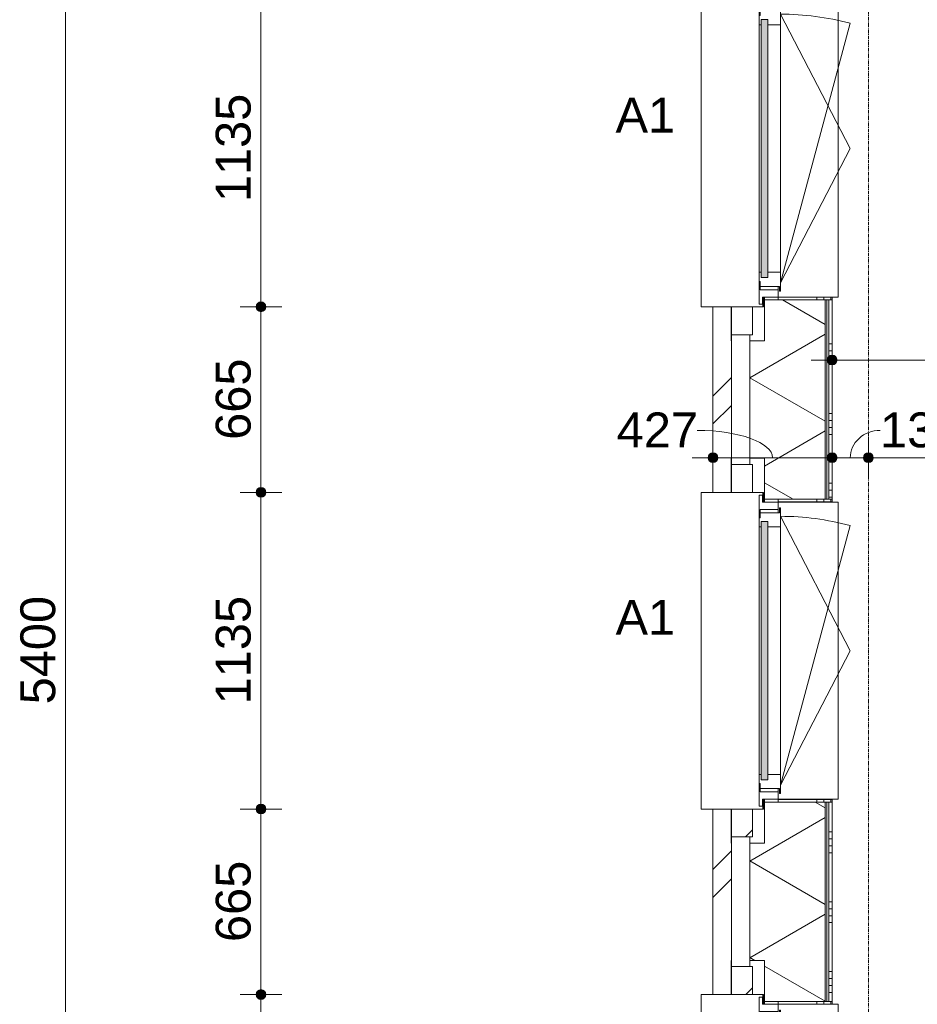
# Model space of a CAD drawing. Header units: millimetres. Extents: x 23061 to 67652, y 24168 to 59318.
# Tile 3 of 35: x 25835 to 29051, y 33832 to 37362. Entities that reach past the tile are written whole.
import ezdxf

# ---------------------------------------------------------------- set-up
doc = ezdxf.new("R2010")
doc.units = ezdxf.units.MM
doc.linetypes.add('stramien', pattern=[22.225, 12.7, -3.175, 3.175, -3.175])
doc.layers.add('00_Algemeen', color=7, linetype='Continuous', lineweight=9, true_color=0x00a600)
for name, color, linetype, lineweight in [('00_Algemeen-50', 7, 'Continuous', 9), ('05_Bouwplaatsvoorzieningen', 7, 'Continuous', 9), ('22_Metselwerk', 7, 'Continuous', 18), ('30_Kozijnen-ramen-deuren', 7, 'Continuous', 9)]:
    doc.layers.add(name, color=color, linetype=linetype, lineweight=lineweight)
doc.styles.add('Arial_1', font='arial.ttf', dxfattribs={"height": 125})
doc.dimstyles.new('00_AEE_maatvoering_2_5mm', dxfattribs={"dimscale": 304.8, "dimtxt": 127.532425, "dimasz": 0.459318, "dimexe": 0.246063, "dimexo": 0.0625, "dimgap": 0, "dimtad": 1, "dimdec": 0, "dimzin": 0, "dimdsep": 46, "dimtxsty": 'Arial_1', "dimblk1": 'DOTSMALL', "dimblk2": 'DOTSMALL', "dimsah": 1, "dimcen": 0.09, "dimdle": 0.246063, "dimazin": 0, "dimtfac": 1, "dimtdec": 4, "dimtix": 1, "dimtmove": 0, "dimatfit": 3, "dimfxl": 0.246063, "dimfxlon": 1, "dimtvp": 1, "dimtolj": 1, "dimtzin": 0, "dimarcsym": 2})
doc.dimstyles.new('00_AEE_maatvoering_2_5mm_1', dxfattribs={"dimscale": 304.8, "dimtxt": 127.532425, "dimasz": 0.459318, "dimexe": 0.246063, "dimexo": 0.0625, "dimgap": 0, "dimtad": 1, "dimdec": 0, "dimzin": 0, "dimdsep": 46, "dimtxsty": 'Arial_1', "dimblk1": 'DOTSMALL', "dimblk2": 'DOTSMALL', "dimsah": 1, "dimcen": 0.09, "dimdle": 0.246063, "dimazin": 0, "dimtfac": 1, "dimtdec": 4, "dimtix": 1, "dimtmove": 1, "dimatfit": 3, "dimfxl": 0.246063, "dimfxlon": 1, "dimtvp": 1, "dimtolj": 1, "dimtzin": 0, "dimarcsym": 2})
pattern_1 = [(45, (29076.22, -2e-13), (-282.8427, 282.8427), []), (45, (29176.22, -3e-13), (-282.8427, 282.8427), [])]

# ---------------------------------------------------------------- blocks, each defined once
blk = doc.blocks.new('31_AEE_kozijnen_KA1_CS77 - AEE_CS 77_Raam merk A1-6832846-02 tweede verdieping - A')
at = {"layer": '30_Kozijnen-ramen-deuren', "true_color": 0xcccccc}
blk.add_hatch(color=254, dxfattribs=at).paths.add_polyline_path([(-462.5, -207.3), (-462.5, -231.3), (462.5, -231.3), (462.5, -207.3), (-443.9, -207.3)])
at = {"layer": '30_Kozijnen-ramen-deuren'}
for p, q in [((-481.5, -199.5), (-557.5, -199.5)), ((-557.5, -199.5), (-557.5, -212.3)), ((-506.5, -203.3), (-481.5, -203.3)), ((-506.5, -267.5), (-506.5, -203.3)), ((-494.5, -203.8), (-494.5, -272.5)), ((-476.5, -203.8), (-494.5, -203.8)), ((-481.5, -199.5), (-476.5, -199.5)), ((-481.5, -203.3), (-481.5, -199.5)), ((-476.5, -203.3), (-481.5, -203.3)), ((-443.5, -199.5), (-476.5, -199.5)), ((-476.5, -199.5), (-476.5, -203.8)), ((-462.5, -231.3), (-462.5, -207.3)), ((-462.5, -231.3), (-462.5, -207.3)), ((-462.5, -207.3), (462.5, -207.3)), ((443.5, -199.5), (-443.5, -199.5)), ((-443.5, -207.3), (-443.5, -199.5)), ((443.5, -199.5), (443.5, -207.3)), ((476.5, -199.5), (443.5, -199.5)), ((462.5, -207.3), (462.5, -231.3)), ((462.5, -231.3), (462.5, -207.3)), ((476.5, -199.5), (481.5, -199.5)), ((476.5, -203.8), (476.5, -199.5)), ((481.5, -203.3), (476.5, -203.3)), ((494.5, -203.8), (476.5, -203.8)), ((481.5, -199.5), (481.5, -203.3)), ((557.5, -199.5), (481.5, -199.5)), ((481.5, -203.3), (506.5, -203.3)), ((494.5, -272.5), (494.5, -203.8)), ((506.5, -203.3), (506.5, -267.5)), ((557.5, -212.3), (557.5, -199.5)), ((-557.5, -212.3), (-532.5, -212.3)), ((-532.5, -212.3), (-532.5, -267.5)), ((462.5, -231.3), (-462.5, -231.3)), ((-443.5, -276.5), (-443.5, -231.3)), ((443.5, -231.3), (443.5, -276.5)), ((532.5, -267.5), (532.5, -212.3)), ((532.5, -212.3), (557.5, -212.3)), ((-532.5, -267.5), (-506.5, -267.5)), ((-494.5, -272.5), (-511.5, -272.5)), ((-511.5, -272.5), (-511.5, -276.5)), ((-511.5, -276.5), (-443.5, -276.5)), ((-494.5, -267.5), (-506.5, -267.5)), ((-481.5, -276.5), (0, -525.7)), ((-481.5, -276.5), (448.7, -525.7)), ((443.5, -276.5), (-443.5, -276.5)), ((0, -525.7), (481.5, -276.5)), ((443.5, -276.5), (511.5, -276.5)), ((506.5, -267.5), (494.5, -267.5)), ((511.5, -272.5), (494.5, -272.5)), ((506.5, -267.5), (532.5, -267.5)), ((511.5, -276.5), (511.5, -272.5))]:
    blk.add_line(p, q, dxfattribs=at)
blk.add_arc((-481.5, -276.5), 963, 345, 360, dxfattribs=at)
blk = doc.blocks.new('31_AEE_DAI_Dagkant_Interieur - Zonder Onderkant-V14-02 tweede verdieping - A')
at = {"layer": '05_Bouwplaatsvoorzieningen'}
h = blk.add_hatch(dxfattribs=at)
h.set_pattern_fill('FP_68', color=256, style=0, pattern_type=2)
h.set_pattern_definition([(0, (-33300, -691.5), (0, 250), []), (0, (-33300, -716.5), (0, 250), []), (0, (-33300, -741.5), (0, 250), []), (0, (-33300, -766.5), (0, 250), [])])
h.paths.add_polyline_path([(-542.5, -267.5), (-542.5, -461.5), (-533, -461.5), (-533, -267.5)])
h.paths.add_polyline_path([(533, -267.5), (533, -461.5), (542.5, -461.5), (542.5, -267.5)])
for p, q in [((-533, -267.5), (-542.5, -267.5)), ((-533, -461.5), (-533, -267.5)), ((533, -267.5), (533, -461.5)), ((542.5, -267.5), (533, -267.5)), ((-542.5, -461.5), (-533, -461.5)), ((533, -461.5), (542.5, -461.5))]:
    blk.add_line(p, q, dxfattribs=at)
blk = doc.blocks.new('31_AEE_DAI_Dagkant_Interieur - Zonder Onderkant-V15-02 tweede verdieping - A')
at = {"layer": '05_Bouwplaatsvoorzieningen'}
h = blk.add_hatch(dxfattribs=at)
h.set_pattern_fill('FP_69', color=256, style=0, pattern_type=2)
h.set_pattern_definition([(0, (-35100, -691.5), (0, 250), []), (0, (-35100, -716.5), (0, 250), []), (0, (-35100, -741.5), (0, 250), []), (0, (-35100, -766.5), (0, 250), [])])
h.paths.add_polyline_path([(-542.5, -267.5), (-542.5, -461.5), (-533, -461.5), (-533, -267.5)])
h.paths.add_polyline_path([(533, -461.5), (542.5, -461.5), (542.5, -267.5), (533, -267.5), (533, -449)])
for p, q in [((-533, -267.5), (-542.5, -267.5)), ((-533, -461.5), (-533, -267.5)), ((533, -267.5), (533, -461.5)), ((542.5, -267.5), (533, -267.5)), ((-542.5, -461.5), (-533, -461.5)), ((533, -461.5), (542.5, -461.5))]:
    blk.add_line(p, q, dxfattribs=at)
blk = doc.blocks.new('31_AEE_DAI_Dagkant_Interieur - Zonder Onderkant-V16-02 tweede verdieping - A')
at = {"layer": '05_Bouwplaatsvoorzieningen'}
h = blk.add_hatch(dxfattribs=at)
h.set_pattern_fill('FP_70', color=256, style=0, pattern_type=2)
h.set_pattern_definition([(0, (-36900, -691.5), (0, 250), []), (0, (-36900, -716.5), (0, 250), []), (0, (-36900, -741.5), (0, 250), []), (0, (-36900, -766.5), (0, 250), [])])
h.paths.add_polyline_path([(-542.5, -461.5), (-533, -461.5), (-533, -267.5), (-542.5, -267.5), (-542.5, -449)])
h.paths.add_polyline_path([(533, -267.5), (533, -461.5), (542.5, -461.5), (542.4, -267.5)])
for p, q in [((-533, -267.5), (-542.5, -267.5)), ((-533, -461.5), (-533, -267.5)), ((533, -267.5), (533, -461.5)), ((542.5, -267.5), (533, -267.5)), ((-542.5, -461.5), (-533, -461.5)), ((533, -461.5), (542.5, -461.5))]:
    blk.add_line(p, q, dxfattribs=at)
blk = doc.blocks.new('42_AEE_VE_vensterbank - Standaard-6843292-02 tweede verdieping - A')
at = {"layer": '05_Bouwplaatsvoorzieningen'}
for p, q in [((-532.5, -482.5), (-532.5, -267.5)), ((532.5, -267.5), (532.5, -482.5)), ((-532.5, -482.5), (532.5, -482.5))]:
    blk.add_line(p, q, dxfattribs=at)
blk = doc.blocks.new('21_AEE_WA_lekdorpel - 21_AEE_WA_lekdorpel-6866276-02 tweede verdieping - A')
at = {"layer": '05_Bouwplaatsvoorzieningen'}
for p, q in [((-567.5, -34.5), (-567.5, 8)), ((-567.5, 8), (567.5, 8)), ((567.5, 8), (567.5, -34.5)), ((-567.5, -213), (-567.5, -176.5)), ((567.5, -176.5), (567.5, -213)), ((-567.5, -215), (-567.5, -213)), ((-532.5, -213), (-567.5, -213)), ((-532.5, -215), (-567.5, -215)), ((567.5, -213), (532.5, -213)), ((567.5, -215), (532.5, -215)), ((567.5, -213), (567.5, -215))]:
    blk.add_line(p, q, dxfattribs=at)
blk = doc.blocks.new('DIMBLOCK11-02 tweede verdieping - A')
at = {"layer": '00_Algemeen-50', "transparency": 16777216}
h = blk.add_hatch(color=256, dxfattribs=at)
edge = h.paths.add_edge_path()
edge.add_arc((25999.9, 37800), 17.5, 0, 360)
h = blk.add_hatch(color=256, dxfattribs=at)
edge = h.paths.add_edge_path()
edge.add_arc((25999.9, 32400), 17.5, 0, 360)
for p, q in [((25999.9, 37800), (25924.9, 37800)), ((25999.9, 37800), (25999.9, 32400)), ((25999.9, 37800), (26074.9, 37800)), ((25999.9, 32400), (25924.9, 32400)), ((25999.9, 32400), (26074.9, 32400))]:
    blk.add_line(p, q, dxfattribs=at)
for centre in [(25999.9, 37800), (25999.9, 32400)]:
    blk.add_circle(centre, 17.5, dxfattribs=at)
at = {"layer": '00_Algemeen-50', "color": 0, "transparency": 16777216, "insert": (25837.7, 34907.7), "char_height": 125, "width": 461.471, "attachment_point": 1, "rotation": 90, "line_spacing_factor": 0.941778, "style": 'Arial_1'}
blk.add_mtext('5400', dxfattribs=at)
blk = doc.blocks.new('_DotSmall')
at = {"color": 0, "linetype": 'ByBlock', "const_width": 0.5}
blk.add_lwpolyline([(-0.0625, 0, 1), (0.0625, 0, 1)], format="xyb", close=True, dxfattribs=at)
blk = doc.blocks.new('DIMBLOCK34-02 tweede verdieping - A')
at = {"layer": '00_Algemeen-50', "transparency": 16777216}
h = blk.add_hatch(color=256, dxfattribs=at)
edge = h.paths.add_edge_path()
edge.add_arc((26699.9, 33867.5), 17.5, 0, 360)
h = blk.add_hatch(color=256, dxfattribs=at)
edge = h.paths.add_edge_path()
edge.add_arc((26699.9, 32732.5), 17.5, 0, 360)
for p, q in [((26699.9, 33867.5), (26624.9, 33867.5)), ((26699.9, 32732.5), (26699.9, 33867.5)), ((26699.9, 33867.5), (26774.9, 33867.5)), ((26699.9, 32732.5), (26624.9, 32732.5)), ((26699.9, 32732.5), (26774.9, 32732.5))]:
    blk.add_line(p, q, dxfattribs=at)
for centre in [(26699.9, 33867.5), (26699.9, 32732.5)]:
    blk.add_circle(centre, 17.5, dxfattribs=at)
at = {"layer": '00_Algemeen-50', "color": 0, "transparency": 16777216, "insert": (26537.7, 33107.7), "char_height": 125, "width": 461.471, "attachment_point": 1, "rotation": 90, "line_spacing_factor": 0.941778, "style": 'Arial_1'}
blk.add_mtext('1135', dxfattribs=at)
blk = doc.blocks.new('DIMBLOCK35-02 tweede verdieping - A')
at = {"layer": '00_Algemeen-50', "transparency": 16777216}
h = blk.add_hatch(color=256, dxfattribs=at)
edge = h.paths.add_edge_path()
edge.add_arc((26699.9, 34532.5), 17.5, 0, 360)
h = blk.add_hatch(color=256, dxfattribs=at)
edge = h.paths.add_edge_path()
edge.add_arc((26699.9, 33867.5), 17.5, 0, 360)
for p, q in [((26699.9, 34532.5), (26624.9, 34532.5)), ((26699.9, 33867.5), (26699.9, 34532.5)), ((26699.9, 34532.5), (26774.9, 34532.5)), ((26699.9, 33867.5), (26624.9, 33867.5)), ((26699.9, 33867.5), (26774.9, 33867.5))]:
    blk.add_line(p, q, dxfattribs=at)
for centre in [(26699.9, 34532.5), (26699.9, 33867.5)]:
    blk.add_circle(centre, 17.5, dxfattribs=at)
at = {"layer": '00_Algemeen-50', "color": 0, "transparency": 16777216, "insert": (26537.7, 34055.8), "char_height": 125, "width": 346.103, "attachment_point": 1, "rotation": 90, "line_spacing_factor": 0.941778, "style": 'Arial_1'}
blk.add_mtext('665', dxfattribs=at)
blk = doc.blocks.new('DIMBLOCK36-02 tweede verdieping - A')
at = {"layer": '00_Algemeen-50', "transparency": 16777216}
h = blk.add_hatch(color=256, dxfattribs=at)
edge = h.paths.add_edge_path()
edge.add_arc((26699.9, 35667.5), 17.5, 0, 360)
h = blk.add_hatch(color=256, dxfattribs=at)
edge = h.paths.add_edge_path()
edge.add_arc((26699.9, 34532.5), 17.5, 0, 360)
for p, q in [((26699.9, 35667.5), (26624.9, 35667.5)), ((26699.9, 34532.5), (26699.9, 35667.5)), ((26699.9, 35667.5), (26774.9, 35667.5)), ((26699.9, 34532.5), (26624.9, 34532.5)), ((26699.9, 34532.5), (26774.9, 34532.5))]:
    blk.add_line(p, q, dxfattribs=at)
for centre in [(26699.9, 35667.5), (26699.9, 34532.5)]:
    blk.add_circle(centre, 17.5, dxfattribs=at)
at = {"layer": '00_Algemeen-50', "color": 0, "transparency": 16777216, "insert": (26537.7, 34907.7), "char_height": 125, "width": 461.471, "attachment_point": 1, "rotation": 90, "line_spacing_factor": 0.941778, "style": 'Arial_1'}
blk.add_mtext('1135', dxfattribs=at)
blk = doc.blocks.new('DIMBLOCK37-02 tweede verdieping - A')
at = {"layer": '00_Algemeen-50', "transparency": 16777216}
h = blk.add_hatch(color=256, dxfattribs=at)
edge = h.paths.add_edge_path()
edge.add_arc((26699.9, 36332.5), 17.5, 0, 360)
h = blk.add_hatch(color=256, dxfattribs=at)
edge = h.paths.add_edge_path()
edge.add_arc((26699.9, 35667.5), 17.5, 0, 360)
for p, q in [((26699.9, 36332.5), (26624.9, 36332.5)), ((26699.9, 35667.5), (26699.9, 36332.5)), ((26699.9, 36332.5), (26774.9, 36332.5)), ((26699.9, 35667.5), (26624.9, 35667.5)), ((26699.9, 35667.5), (26774.9, 35667.5))]:
    blk.add_line(p, q, dxfattribs=at)
for centre in [(26699.9, 36332.5), (26699.9, 35667.5)]:
    blk.add_circle(centre, 17.5, dxfattribs=at)
at = {"layer": '00_Algemeen-50', "color": 0, "transparency": 16777216, "insert": (26537.7, 35855.8), "char_height": 125, "width": 346.103, "attachment_point": 1, "rotation": 90, "line_spacing_factor": 0.941778, "style": 'Arial_1'}
blk.add_mtext('665', dxfattribs=at)
blk = doc.blocks.new('DIMBLOCK38-02 tweede verdieping - A')
at = {"layer": '00_Algemeen-50', "transparency": 16777216}
h = blk.add_hatch(color=256, dxfattribs=at)
edge = h.paths.add_edge_path()
edge.add_arc((26699.9, 37467.5), 17.5, 0, 360)
h = blk.add_hatch(color=256, dxfattribs=at)
edge = h.paths.add_edge_path()
edge.add_arc((26699.9, 36332.5), 17.5, 0, 360)
for p, q in [((26699.9, 37467.5), (26624.9, 37467.5)), ((26699.9, 36332.5), (26699.9, 37467.5)), ((26699.9, 37467.5), (26774.9, 37467.5)), ((26699.9, 36332.5), (26624.9, 36332.5)), ((26699.9, 36332.5), (26774.9, 36332.5))]:
    blk.add_line(p, q, dxfattribs=at)
for centre in [(26699.9, 37467.5), (26699.9, 36332.5)]:
    blk.add_circle(centre, 17.5, dxfattribs=at)
at = {"layer": '00_Algemeen-50', "color": 0, "transparency": 16777216, "insert": (26537.7, 36707.7), "char_height": 125, "width": 461.471, "attachment_point": 1, "rotation": 90, "line_spacing_factor": 0.941778, "style": 'Arial_1'}
blk.add_mtext('1135', dxfattribs=at)
blk = doc.blocks.new('DIMBLOCK101-02 tweede verdieping - A')
at = {"layer": '00_Algemeen-50', "transparency": 16777216}
h = blk.add_hatch(color=256, dxfattribs=at)
edge = h.paths.add_edge_path()
edge.add_arc((28746.2, 36141.5), 17.5, 0, 360)
h = blk.add_hatch(color=256, dxfattribs=at)
edge = h.paths.add_edge_path()
edge.add_arc((37251.2, 36141.5), 17.5, 0, 360)
for p, q in [((28746.2, 36141.5), (28746.2, 36216.5)), ((37251.2, 36141.5), (37251.2, 36216.5)), ((28671.2, 36141.5), (37251.2, 36141.5)), ((28746.2, 36141.5), (28746.2, 36066.5)), ((37251.2, 36141.5), (37251.2, 36066.5))]:
    blk.add_line(p, q, dxfattribs=at)
for centre in [(28746.2, 36141.5), (37251.2, 36141.5)]:
    blk.add_circle(centre, 17.5, dxfattribs=at)
at = {"layer": '00_Algemeen-50', "color": 0, "transparency": 16777216, "insert": (32806.4, 36303.8), "char_height": 125, "width": 461.471, "attachment_point": 1, "line_spacing_factor": 0.941778, "style": 'Arial_1'}
blk.add_mtext('8505', dxfattribs=at)
blk = doc.blocks.new('DIMBLOCK107-02 tweede verdieping - A')
at = {"layer": '00_Algemeen-50', "transparency": 16777216}
h = blk.add_hatch(color=256, dxfattribs=at)
edge = h.paths.add_edge_path()
edge.add_arc((28319.2, 35791.5), 17.5, 0, 360)
h = blk.add_hatch(color=256, dxfattribs=at)
edge = h.paths.add_edge_path()
edge.add_arc((28746.2, 35791.5), 17.5, 0, 360)
for p, q in [((28319.2, 35791.5), (28319.2, 35866.5)), ((28746.2, 35791.5), (28746.2, 35866.5)), ((28244.2, 35791.5), (28746.2, 35791.5)), ((28319.2, 35791.5), (28319.2, 35716.5)), ((28746.2, 35791.5), (28746.2, 35716.5))]:
    blk.add_line(p, q, dxfattribs=at)
for centre in [(28319.2, 35791.5), (28746.2, 35791.5)]:
    blk.add_circle(centre, 17.5, dxfattribs=at)
blk.add_ellipse((28262.7, 35791.5), major_axis=(270, 0), ratio=0.363296, start_param=0, end_param=1.570796, dxfattribs=at)
at = {"layer": '00_Algemeen-50', "color": 0, "transparency": 16777216, "insert": (27974.3, 35953.8), "char_height": 125, "width": 346.103, "attachment_point": 1, "line_spacing_factor": 0.941778, "style": 'Arial_1'}
blk.add_mtext('427', dxfattribs=at)
blk = doc.blocks.new('DIMBLOCK108-02 tweede verdieping - A')
at = {"layer": '00_Algemeen-50', "transparency": 16777216}
h = blk.add_hatch(color=256, dxfattribs=at)
edge = h.paths.add_edge_path()
edge.add_arc((28746.2, 35791.5), 17.5, 0, 360)
h = blk.add_hatch(color=256, dxfattribs=at)
edge = h.paths.add_edge_path()
edge.add_arc((28876.2, 35791.5), 17.5, 0, 360)
for p, q in [((28746.2, 35791.5), (28746.2, 35866.5)), ((28876.2, 35791.5), (28876.2, 35866.5)), ((28746.2, 35791.5), (28876.2, 35791.5)), ((28746.2, 35791.5), (28746.2, 35716.5)), ((28876.2, 35791.5), (28876.2, 35716.5))]:
    blk.add_line(p, q, dxfattribs=at)
for centre in [(28746.2, 35791.5), (28876.2, 35791.5)]:
    blk.add_circle(centre, 17.5, dxfattribs=at)
blk.add_ellipse((28917.9, 35791.5), major_axis=(106.7, 0), ratio=0.919555, start_param=1.570796, end_param=3.141593, dxfattribs=at)
at = {"layer": '00_Algemeen-50', "color": 0, "transparency": 16777216, "insert": (28917.9, 35953.8), "char_height": 125, "width": 346.103, "attachment_point": 1, "line_spacing_factor": 0.941778, "style": 'Arial_1'}
blk.add_mtext('130', dxfattribs=at)
blk = doc.blocks.new('DIMBLOCK109-02 tweede verdieping - A')
at = {"layer": '00_Algemeen-50', "transparency": 16777216}
h = blk.add_hatch(color=256, dxfattribs=at)
edge = h.paths.add_edge_path()
edge.add_arc((28876.2, 35791.5), 17.5, 0, 360)
h = blk.add_hatch(color=256, dxfattribs=at)
edge = h.paths.add_edge_path()
edge.add_arc((34276.2, 35791.5), 17.5, 0, 360)
for p, q in [((28876.2, 35791.5), (28876.2, 35866.5)), ((34276.2, 35791.5), (34276.2, 35866.5)), ((28876.2, 35791.5), (34276.2, 35791.5)), ((28876.2, 35791.5), (28876.2, 35716.5)), ((34276.2, 35791.5), (34276.2, 35716.5))]:
    blk.add_line(p, q, dxfattribs=at)
for centre in [(28876.2, 35791.5), (34276.2, 35791.5)]:
    blk.add_circle(centre, 17.5, dxfattribs=at)
at = {"layer": '00_Algemeen-50', "color": 0, "transparency": 16777216, "insert": (31383.9, 35953.8), "char_height": 125, "width": 461.471, "attachment_point": 1, "line_spacing_factor": 0.941778, "style": 'Arial_1'}
blk.add_mtext('5400', dxfattribs=at)

msp = doc.modelspace()

# ---------------------------------------------------------------- hatches: boundary and pattern name
at = {"layer": '22_Metselwerk', "lineweight": 9}
h = msp.add_hatch(dxfattribs=at)
h.set_pattern_fill('FP_64', color=256, angle=45, style=0, pattern_type=2)
h.set_pattern_definition(pattern_1)
h.paths.add_polyline_path([(28384.7, 26667.5), (28384.7, 27332.5), (28319.2, 27332.5), (28319.2, 26667.5)])
h.paths.add_polyline_path([(28319.2, 28467.5), (28384.7, 28467.5), (28384.7, 29132.5), (28319.2, 29132.5), (28319.2, 28860.4)])
h.paths.add_polyline_path([(28384.7, 30267.5), (28384.7, 30932.5), (28319.2, 30932.5), (28319.2, 30267.5)])
h.paths.add_polyline_path([(28384.7, 32067.5), (28384.7, 32732.5), (28319.2, 32732.5), (28319.2, 32067.5)])
h.paths.add_polyline_path([(28384.7, 33867.5), (28384.7, 34532.5), (28319.2, 34532.5), (28319.2, 33867.5)])
h.paths.add_polyline_path([(28319.2, 35667.5), (28384.7, 35667.5), (28384.7, 36332.5), (28319.2, 36332.5), (28319.2, 35726)])
h.paths.add_polyline_path([(28384.7, 37467.5), (28384.7, 38132.5), (28319.2, 38132.5), (28319.2, 37467.5)])
h.paths.add_polyline_path([(28384.7, 39267.5), (28384.7, 39932.5), (28319.2, 39932.5), (28319.2, 39267.5)])
h.paths.add_polyline_path([(28319.2, 41067.5), (28384.7, 41067.5), (28384.7, 41732.5), (28319.2, 41732.5), (28319.2, 41447.3)])
h.paths.add_polyline_path([(28319.2, 42867.5), (28384.7, 42867.5), (28384.7, 43532.5), (28319.2, 43532.5), (28319.2, 43163.7)])
h.paths.add_polyline_path([(28384.7, 44667.5), (28384.7, 45332.5), (28319.2, 45332.5), (28319.2, 44667.5)])
h.paths.add_polyline_path([(28384.7, 46467.5), (28384.7, 47132.5), (28319.2, 47132.5), (28319.2, 46467.5)])
h.paths.add_polyline_path([(28384.7, 48267.5), (28385.2, 49157), (28319.2, 49157), (28319.2, 48267.5)])
h = msp.add_hatch(dxfattribs=at)
h.set_pattern_fill('FP_62', color=256, angle=60, style=0, pattern_type=2)
h.set_pattern_definition([(330, (28451.72, 24300), (150, 259.8076), []), (30, (28451.72, 24300), (-150, 259.8076), [])])
h.paths.add_polyline_path([(28721.7, 26642.5), (28721.7, 26780), (28656.2, 26780), (28656.2, 27220), (28721.7, 27220), (28721.7, 27357.5), (28503.7, 27357.5), (28503.7, 27210), (28451.7, 27210), (28451.7, 26790), (28503.7, 26790), (28503.7, 26642.5)])
h.paths.add_polyline_path([(28503.7, 28442.5), (28721.7, 28442.5), (28721.7, 29157.5), (28503.7, 29157.5), (28503.7, 29010), (28451.7, 29010), (28451.7, 28590), (28503.7, 28590)])
h.paths.add_polyline_path([(28503.7, 30242.5), (28721.7, 30242.5), (28721.7, 30957.5), (28503.7, 30957.5), (28503.7, 30810), (28451.7, 30810), (28451.7, 30390), (28503.7, 30390)])
h.paths.add_polyline_path([(28721.7, 32042.5), (28721.7, 32180), (28656.2, 32180), (28656.2, 32620), (28721.7, 32620), (28721.7, 32757.5), (28503.7, 32757.5), (28503.7, 32610), (28451.7, 32610), (28451.7, 32190), (28503.7, 32190), (28503.7, 32042.5)])
h.paths.add_polyline_path([(28503.7, 33842.5), (28721.7, 33842.5), (28721.7, 34557.5), (28503.7, 34557.5), (28503.7, 34410), (28451.7, 34410), (28451.7, 33990), (28503.7, 33990)])
h.paths.add_polyline_path([(28721.7, 35642.5), (28721.7, 36357.5), (28503.7, 36357.5), (28503.7, 36210), (28451.7, 36210), (28451.7, 35790), (28503.7, 35790), (28503.7, 35642.5)])
h.paths.add_polyline_path([(28721.7, 37442.5), (28721.7, 37580), (28656.2, 37580), (28656.2, 38020), (28721.7, 38020), (28721.7, 38157.5), (28503.7, 38157.5), (28503.7, 38010), (28451.7, 38010), (28451.7, 37590), (28503.7, 37590), (28503.7, 37442.5)])
h.paths.add_polyline_path([(28503.7, 39242.5), (28721.7, 39242.5), (28721.7, 39957.5), (28503.7, 39957.5), (28503.7, 39810), (28451.7, 39810), (28451.7, 39390), (28503.7, 39390)])
h.paths.add_polyline_path([(28503.7, 41042.5), (28721.7, 41042.5), (28721.7, 41757.5), (28503.7, 41757.5), (28503.7, 41610), (28451.7, 41610), (28451.7, 41190), (28503.7, 41190)])
h.paths.add_polyline_path([(28503.7, 42842.5), (28721.7, 42842.5), (28721.7, 42980), (28656.2, 42980), (28656.2, 43420), (28721.7, 43420), (28721.7, 43557.5), (28503.7, 43557.5), (28503.7, 43410), (28451.7, 43410), (28451.7, 42990), (28503.7, 42990)])
h.paths.add_polyline_path([(28503.7, 44642.5), (28721.7, 44642.5), (28721.7, 45357.5), (28503.7, 45357.5), (28503.7, 45210), (28451.7, 45210), (28451.7, 44790), (28503.7, 44790)])
h.paths.add_polyline_path([(28503.7, 46442.5), (28721.7, 46442.5), (28721.7, 47157.5), (28503.7, 47157.5), (28503.7, 47010), (28451.7, 47010), (28451.7, 46590), (28503.7, 46590)])
h.paths.add_polyline_path([(28721.7, 48242.5), (28721.7, 48380), (28656.2, 48380), (28656.2, 48820), (28721.7, 48820), (28721.7, 49024.5), (28451.7, 49024.5), (28451.7, 48390), (28503.7, 48390), (28503.7, 48242.5)])
h = msp.add_hatch(dxfattribs=at)
h.set_pattern_fill('FP_63', color=256, style=0, pattern_type=2)
h.set_pattern_definition([(270, (28451.723, 24300), (25, 2e-15), [])])
h.paths.add_polyline_path([(28733.7, 26642.5), (28733.7, 26780), (28721.7, 26780), (28721.7, 26642.5)])
h.paths.add_polyline_path([(28721.7, 27220), (28733.7, 27220), (28733.7, 27357.5), (28721.7, 27357.5)])
h.paths.add_polyline_path([(28733.7, 28442.5), (28733.7, 29157.5), (28721.7, 29157.5), (28721.7, 28442.5)])
h.paths.add_polyline_path([(28733.7, 30242.5), (28733.7, 30957.5), (28721.7, 30957.5), (28721.7, 30242.5)])
h.paths.add_polyline_path([(28733.7, 32042.5), (28733.7, 32180), (28721.7, 32180), (28721.7, 32042.5)])
h.paths.add_polyline_path([(28721.7, 32620), (28733.7, 32620), (28733.7, 32757.5), (28721.7, 32757.5)])
h.paths.add_polyline_path([(28721.7, 33842.5), (28733.7, 33842.5), (28733.7, 34557.5), (28721.7, 34557.5), (28721.7, 34009.6)])
h.paths.add_polyline_path([(28721.7, 35642.5), (28733.7, 35642.5), (28733.7, 36357.5), (28721.7, 36357.5), (28721.7, 35726)])
h.paths.add_polyline_path([(28733.7, 37442.5), (28733.7, 37580), (28721.7, 37580), (28721.7, 37442.5)])
h.paths.add_polyline_path([(28733.7, 38020), (28733.7, 38157.5), (28721.7, 38157.5), (28721.7, 38020)])
h.paths.add_polyline_path([(28733.7, 39242.5), (28733.7, 39957.5), (28721.7, 39957.5), (28721.7, 39242.5)])
h.paths.add_polyline_path([(28733.7, 41042.5), (28733.7, 41757.5), (28721.7, 41757.5), (28721.7, 41042.5)])
h.paths.add_polyline_path([(28733.7, 42842.5), (28733.7, 42980), (28721.7, 42980), (28721.7, 42842.5)])
h.paths.add_polyline_path([(28733.7, 43420), (28733.7, 43557.5), (28721.7, 43557.5), (28721.7, 43420)])
h.paths.add_polyline_path([(28733.7, 44642.5), (28733.7, 45357.5), (28721.7, 45357.5), (28721.7, 44642.5)])
h.paths.add_polyline_path([(28733.7, 46442.5), (28733.7, 47157.5), (28721.7, 47157.5), (28721.7, 46442.5)])
h.paths.add_polyline_path([(28733.7, 48242.5), (28733.7, 48380), (28721.7, 48380), (28721.7, 48242.5)])
h = msp.add_hatch(dxfattribs=at)
h.set_pattern_fill('FP_61', color=256, angle=90, style=0, pattern_type=2)
h.set_pattern_definition([(1e-13, (28451.72, 24200), (-4e-13, 250), []), (1e-13, (28451.72, 24175), (-4e-13, 250), []), (1e-13, (28451.72, 24150), (-4e-13, 250), []), (1e-13, (28451.72, 24125), (-4e-13, 250), [])])
h.paths.add_polyline_path([(28733.7, 26642.5), (28746.2, 26642.5), (28746.2, 26780), (28733.7, 26780)])
h.paths.add_polyline_path([(28733.7, 27220), (28746.2, 27220), (28746.2, 27357.5), (28733.7, 27357.5)])
h.paths.add_polyline_path([(28746.2, 28442.5), (28746.2, 29157.5), (28733.7, 29157.5), (28733.7, 28442.5)])
h.paths.add_polyline_path([(28746.2, 30242.5), (28746.2, 30957.5), (28733.7, 30957.5), (28733.7, 30242.5)])
h.paths.add_polyline_path([(28733.7, 32042.5), (28746.2, 32042.5), (28746.2, 32180), (28733.7, 32180)])
h.paths.add_polyline_path([(28746.2, 32620), (28746.2, 32757.5), (28733.7, 32757.5), (28733.7, 32620)])
h.paths.add_polyline_path([(28746.2, 33842.5), (28746.2, 34557.5), (28733.7, 34557.5), (28733.7, 33842.5)])
h.paths.add_polyline_path([(28746.2, 35642.5), (28746.2, 36357.5), (28733.7, 36357.5), (28733.7, 35642.5)])
h.paths.add_polyline_path([(28733.7, 37442.5), (28746.2, 37442.5), (28746.2, 37580), (28733.7, 37580)])
h.paths.add_polyline_path([(28733.7, 38020), (28746.2, 38020), (28746.2, 38157.5), (28733.7, 38157.5)])
h.paths.add_polyline_path([(28746.2, 39242.5), (28746.2, 39957.5), (28733.7, 39957.5), (28733.7, 39242.5)])
h.paths.add_polyline_path([(28733.7, 41042.5), (28746.2, 41042.5), (28746.2, 41757.5), (28733.7, 41757.5), (28733.7, 41447.3)])
h.paths.add_polyline_path([(28746.2, 42842.5), (28746.2, 42980), (28733.7, 42980), (28733.7, 42842.5)])
h.paths.add_polyline_path([(28733.7, 43420), (28746.2, 43420), (28746.2, 43557.5), (28733.7, 43557.5)])
h.paths.add_polyline_path([(28733.7, 44642.5), (28746.2, 44642.5), (28746.2, 45357.5), (28733.7, 45357.5), (28733.7, 44880.1)])
h.paths.add_polyline_path([(28746.2, 46442.5), (28746.2, 47157.5), (28733.7, 47157.5), (28733.7, 46442.5)])
h.paths.add_polyline_path([(28733.7, 48242.5), (28746.2, 48242.5), (28746.2, 48380), (28733.7, 48380), (28733.7, 48312.9)])
h = msp.add_hatch(dxfattribs=at)
h.set_pattern_fill('FP_64', color=256, angle=45, style=0, pattern_type=2)
h.set_pattern_definition(pattern_1)
h.paths.add_polyline_path([(28461.2, 34432.5), (28461.2, 34532.5), (28385.2, 34532.5), (28385.2, 34432.5)])
h = msp.add_hatch(dxfattribs=at)
h.set_pattern_fill('FP_64', color=256, angle=45, style=0, pattern_type=2)
h.set_pattern_definition(pattern_1)
h.paths.add_polyline_path([(28461.2, 33867.5), (28461.2, 33967.5), (28385.2, 33967.5), (28385.2, 33867.5)])

# ---------------------------------------------------------------- linework, layer by layer
at = {"layer": '00_Algemeen', "color": 150, "linetype": 'stramien', "true_color": 0x0080ff}
msp.add_line((28876.2, 24467.7), (28876.2, 59018.3), dxfattribs=at)
at = {"layer": '22_Metselwerk', "lineweight": 9}
for p, q in [((28503.7, 36357.5), (28503.7, 36367.5)), ((28746.2, 36357.5), (28721.7, 36357.5)), ((28733.7, 36357.5), (28733.7, 35642.5)), ((28746.2, 35642.5), (28746.2, 36357.5)), ((28384.7, 36332.5), (28319.2, 36332.5)), ((28319.2, 36332.5), (28319.2, 35667.5)), ((28384.7, 36210), (28384.7, 36332.5)), ((28385.2, 35667.5), (28385.2, 36332.5)), ((28461.2, 36332.5), (28385.2, 36332.5)), ((28461.2, 36232.5), (28461.2, 36332.5)), ((28385.2, 36210), (28384.7, 36210)), ((28385.2, 36232.5), (28461.2, 36232.5)), ((28451.7, 36210), (28451.7, 36232.5)), ((28384.7, 35667.5), (28384.7, 35790)), ((28384.7, 35790), (28385.2, 35790)), ((28451.7, 35767.5), (28451.7, 35790)), ((28461.2, 35767.5), (28385.2, 35767.5)), ((28461.2, 35667.5), (28461.2, 35767.5)), ((28319.2, 35667.5), (28384.7, 35667.5)), ((28385.2, 35667.5), (28461.2, 35667.5)), ((28503.7, 35632.5), (28503.7, 35642.5)), ((28721.7, 35642.5), (28746.2, 35642.5)), ((28503.7, 34557.5), (28503.7, 34567.5)), ((28746.2, 34557.5), (28721.7, 34557.5)), ((28733.7, 34557.5), (28733.7, 33842.5)), ((28746.2, 33842.5), (28746.2, 34557.5)), ((28384.7, 34532.5), (28319.2, 34532.5)), ((28319.2, 34532.5), (28319.2, 33867.5)), ((28384.7, 34410), (28384.7, 34532.5)), ((28385.2, 33867.5), (28385.2, 34532.5)), ((28461.2, 34532.5), (28385.2, 34532.5)), ((28461.2, 34432.5), (28461.2, 34532.5)), ((28385.2, 34410), (28384.7, 34410)), ((28385.2, 34432.5), (28461.2, 34432.5)), ((28451.7, 34410), (28451.7, 34432.5)), ((28384.7, 33867.5), (28384.7, 33990)), ((28384.7, 33990), (28385.2, 33990)), ((28451.7, 33967.5), (28451.7, 33990)), ((28461.2, 33967.5), (28385.2, 33967.5)), ((28461.2, 33867.5), (28461.2, 33967.5)), ((28319.2, 33867.5), (28384.7, 33867.5)), ((28385.2, 33867.5), (28461.2, 33867.5)), ((28503.7, 33832.5), (28503.7, 33842.5)), ((28721.7, 33842.5), (28746.2, 33842.5))]:
    msp.add_line(p, q, dxfattribs=at)
at = {"layer": '22_Metselwerk'}
for p, q in [((28721.7, 36357.5), (28503.7, 36357.5)), ((28503.7, 36357.5), (28503.7, 36210)), ((28721.7, 36357.5), (28721.7, 35642.5)), ((28503.7, 36210), (28451.7, 36210)), ((28451.7, 36210), (28451.7, 35790)), ((28451.7, 35790), (28503.7, 35790)), ((28503.7, 35790), (28503.7, 35642.5)), ((28503.7, 35642.5), (28721.7, 35642.5)), ((28721.7, 34557.5), (28503.7, 34557.5)), ((28503.7, 34557.5), (28503.7, 34410)), ((28721.7, 34557.5), (28721.7, 33842.5)), ((28503.7, 34410), (28451.7, 34410)), ((28451.7, 34410), (28451.7, 33990)), ((28451.7, 33990), (28503.7, 33990)), ((28503.7, 33990), (28503.7, 33842.5)), ((28503.7, 33842.5), (28721.7, 33842.5))]:
    msp.add_line(p, q, dxfattribs=at)

# ---------------------------------------------------------------- block references
at = {"layer": '05_Bouwplaatsvoorzieningen'}
for name, p, rotation in [('21_AEE_WA_lekdorpel - 21_AEE_WA_lekdorpel-6866276-02 tweede verdieping - A', (28284.7, 36900), 90.0000000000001), ('31_AEE_DAI_Dagkant_Interieur - Zonder Onderkant-V16-02 tweede verdieping - A', (28284.7, 36900), 90.0000000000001), ('42_AEE_VE_vensterbank - Standaard-6843292-02 tweede verdieping - A', (28284.7, 36900), 89.99999999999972), ('21_AEE_WA_lekdorpel - 21_AEE_WA_lekdorpel-6866276-02 tweede verdieping - A', (28284.7, 35100), 90.0000000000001), ('31_AEE_DAI_Dagkant_Interieur - Zonder Onderkant-V15-02 tweede verdieping - A', (28284.7, 35100), 90.0000000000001), ('42_AEE_VE_vensterbank - Standaard-6843292-02 tweede verdieping - A', (28284.7, 35100), 89.99999999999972), ('21_AEE_WA_lekdorpel - 21_AEE_WA_lekdorpel-6866276-02 tweede verdieping - A', (28284.7, 33300), 90.0000000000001), ('31_AEE_DAI_Dagkant_Interieur - Zonder Onderkant-V14-02 tweede verdieping - A', (28284.7, 33300), 90.0000000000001), ('42_AEE_VE_vensterbank - Standaard-6843292-02 tweede verdieping - A', (28284.7, 33300), 89.99999999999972)]:
    msp.add_blockref(name, p, dxfattribs=dict(at, rotation=rotation))
at = {"layer": '30_Kozijnen-ramen-deuren', "rotation": 90.0000000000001}
for p in [(28284.7, 36900), (28284.7, 35100), (28284.7, 33300)]:
    msp.add_blockref('31_AEE_kozijnen_KA1_CS77 - AEE_CS 77_Raam merk A1-6832846-02 tweede verdieping - A', p, dxfattribs=at)

# ---------------------------------------------------------------- texts
at = {"layer": '30_Kozijnen-ramen-deuren', "char_height": 125, "width": 256.54, "attachment_point": 1, "style": 'Arial_1'}
for insert in [(27970.2, 37082.1), (27970.2, 35282.1)]:
    msp.add_mtext('A1', dxfattribs=dict(at, insert=insert))

# ---------------------------------------------------------------- dimensions: what is measured, and where the dimension line sits
at = {"layer": '00_Algemeen', "color": 7}
for base, p1, p2, override, picture, middle in [((25999.9, 32400), (26074.9, 37800), (26074.9, 32400), {"dimpost": '<>', "dimfxl": 5400}, 'DIMBLOCK11-02 tweede verdieping - A', (25936.1, 35100)), ((26699.9, 37467.5), (26774.9, 36332.5), (26774.9, 37467.5), {"dimpost": '<>', "dimfxl": 1135}, 'DIMBLOCK38-02 tweede verdieping - A', (26636.1, 36900)), ((26699.9, 36332.5), (26774.9, 35667.5), (26774.9, 36332.5), {"dimpost": '<>', "dimfxl": 665}, 'DIMBLOCK37-02 tweede verdieping - A', (26636.1, 36000)), ((26699.9, 35667.5), (26774.9, 34532.5), (26774.9, 35667.5), {"dimpost": '<>', "dimfxl": 1135}, 'DIMBLOCK36-02 tweede verdieping - A', (26636.1, 35100)), ((26699.9, 34532.5), (26774.9, 33867.5), (26774.9, 34532.5), {"dimpost": '<>', "dimfxl": 665}, 'DIMBLOCK35-02 tweede verdieping - A', (26636.1, 34200)), ((26699.9, 33867.5), (26774.9, 32732.5), (26774.9, 33867.5), {"dimpost": '<>', "dimfxl": 1135}, 'DIMBLOCK34-02 tweede verdieping - A', (26636.1, 33300))]:
    dim = msp.add_linear_dim(base=base, p1=p1, p2=p2, angle=90, dimstyle='00_AEE_maatvoering_2_5mm', override=override, dxfattribs=at)
    dim.commit()
    dim.dimension.update_dxf_attribs({"geometry": picture, "text_midpoint": middle})
for base, p1, p2, override, picture, middle in [((37251.2, 36141.5), (28746.2, 36216.5), (37251.2, 36216.5), {"dimpost": '<>', "dimfxl": 8505}, 'DIMBLOCK101-02 tweede verdieping - A', (32998.7, 36205.3)), ((34276.2, 35791.5), (28876.2, 35866.5), (34276.2, 35866.5), {"dimpost": '<>', "dimfxl": 5400}, 'DIMBLOCK109-02 tweede verdieping - A', (31576.2, 35855.3))]:
    dim = msp.add_linear_dim(base=base, p1=p1, p2=p2, dimstyle='00_AEE_maatvoering_2_5mm', override=override, dxfattribs=at)
    dim.commit()
    dim.dimension.update_dxf_attribs({"geometry": picture, "text_midpoint": middle})
for base, p1, p2, override, picture, middle in [((28746.2, 35791.5), (28319.2, 35866.5), (28746.2, 35866.5), {"dimpost": '<>', "dimfxl": 427.000004}, 'DIMBLOCK107-02 tweede verdieping - A', (28147.3, 35870.5)), ((28876.2, 35791.5), (28746.2, 35866.5), (28876.2, 35866.5), {"dimpost": '<>', "dimfxl": 130.000001}, 'DIMBLOCK108-02 tweede verdieping - A', (29091, 35870.5))]:
    dim = msp.add_linear_dim(base=base, p1=p1, p2=p2, dimstyle='00_AEE_maatvoering_2_5mm_1', override=override, dxfattribs=at)
    dim.commit()
    dim.dimension.update_dxf_attribs({"geometry": picture, "text_midpoint": middle, "dimtype": 160})

doc.saveas('drawing.dxf')
